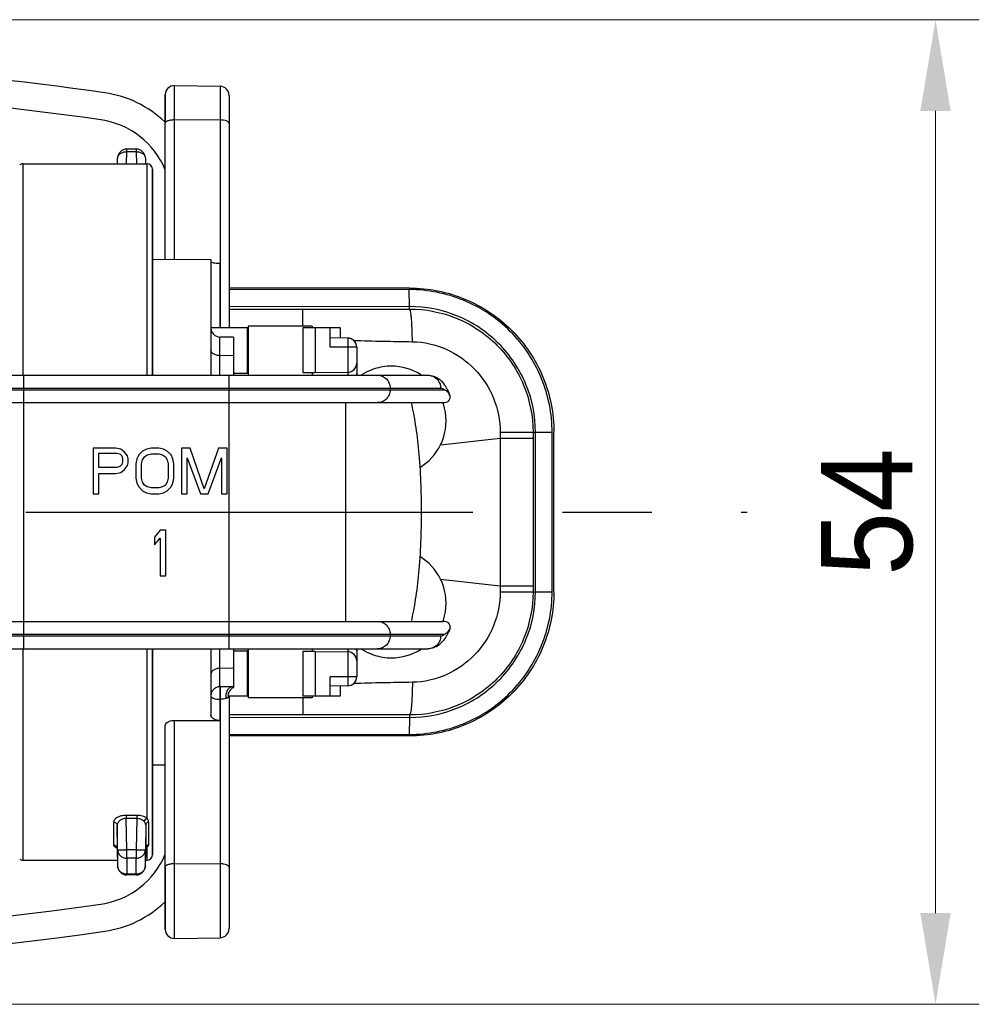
# Model space of a CAD drawing. Header units: millimetres. Extents: x 146 to 697, y 409 to 764.
# Tile 11 of 162: x 303 to 356, y 433 to 487. Entities that reach past the tile are written whole.
import ezdxf

# ---------------------------------------------------------------- set-up
doc = ezdxf.new("R2010")
doc.units = ezdxf.units.MM
doc.header["$LTSCALE"] = 65.395
doc.header["$PDMODE"] = 3
doc.header["$PDSIZE"] = 2.5
doc.linetypes.add('CENTER', pattern=[0.6, 0.375, -0.075, 0.075, -0.075])
doc.layers.get('0').update_dxf_attribs({"linetype": 'CONTINUOUS'})
doc.layers.get('Defpoints').update_dxf_attribs({"linetype": 'CONTINUOUS'})
for name, color, linetype in [('9_820_353_oben_3_BL45', 7, 'CONTINUOUS'), ('SP223_000_00_oben_3_BL32', 7, 'CONTINUOUS'), ('SP223_003_00_oben_3_BL27', 7, 'CONTINUOUS'), ('SP223_010_00_oben_3_BL29', 7, 'CONTINUOUS'), ('SP223_012_00_oben_3_BL30', 7, 'CONTINUOUS'), ('SP223_017_00_oben_3_BL31', 7, 'CONTINUOUS')]:
    doc.layers.add(name, color=color, linetype=linetype)
doc.layers.add('BEM', color=7, linetype='CONTINUOUS', lineweight=35)
doc.styles.get("Standard").update_dxf_attribs({"font": 'txt', "width": 0.8})
doc.styles.add('TECE Standard', font='arial.ttf', dxfattribs={"width": 0.9})
doc.dimstyles.get("Standard").update_dxf_attribs({"dimtxt": 3.5, "dimasz": 3.5, "dimexe": 1, "dimexo": 0, "dimtad": 1, "dimtxsty": 'Standard', "dimcen": 0.09, "dimadec": 0, "dimazin": 0, "dimtol": 1, "dimtp": 0.01, "dimtm": 0.01, "dimtfac": 1, "dimtofl": 0, "dimtmove": 0, "dimatfit": 3, "dimfxl": 0, "dimtolj": 1, "dimarcsym": 0})

# ---------------------------------------------------------------- blocks, each defined once
blk = doc.blocks.new('TC-9820353_DS')
at = {"layer": '9_820_353_oben_3_BL45', "color": 7, "linetype": 'CENTER'}
blk.add_line((-68.5, 0), (128.01, 0), dxfattribs=at)
at = {"layer": 'SP223_000_00_oben_3_BL32', "color": 9, "linetype": 'Continuous'}
for p, q in [((93.976, 19.1), (93.991, 19.757)), ((93.991, 19.757), (93.991, 19.903)), ((94.509, 19.757), (93.991, 19.757)), ((94.509, 19.903), (94.509, 19.903)), ((94.509, 19.903), (94.509, 19.757)), ((94.509, 19.757), (94.524, 19.1)), ((88.302, 7.5), (88.302, 19.1)), ((95.1, 7.5), (95.1, 19.1)), ((88.302, -19.1), (88.302, -7.5)), ((95.1, -16.798), (95.1, -7.5)), ((94.536, -16.639), (93.964, -16.639)), ((93.964, -16.639), (93.964, -16.81)), ((94.536, -16.639), (94.536, -16.81)), ((93.491, -18.536), (93.47, -17.187)), ((93.991, -18.536), (93.964, -16.81)), ((94.536, -16.81), (93.964, -16.81)), ((94.536, -16.81), (94.509, -18.536)), ((95.031, -17.167), (95.009, -18.536)), ((93.47, -18.458), (93.47, -18.458)), ((93.47, -18.458), (93.491, -19.412)), ((93.491, -18.536), (93.491, -19.412)), ((93.991, -18.991), (93.991, -18.536)), ((94.509, -18.536), (93.991, -18.536)), ((94.509, -18.536), (94.509, -18.991)), ((95.009, -19.412), (95.031, -18.444)), ((95.009, -19.412), (95.009, -18.536)), ((95.031, -18.445), (95.031, -18.444)), ((95.1, -19.1), (95.1, -18.398)), ((93.491, -19.412), (93.491, -19.415)), ((93.991, -18.991), (93.991, -19.867)), ((94.509, -18.991), (93.991, -18.991)), ((94.509, -19.867), (94.509, -18.991)), ((95.009, -19.415), (95.009, -19.412)), ((95.009, -19.415), (95.009, -19.415)), ((94.509, -19.867), (93.991, -19.867)), ((93.991, -19.903), (93.991, -19.867)), ((94.509, -19.867), (94.509, -19.903))]:
    blk.add_line(p, q, dxfattribs=at)
at = {"layer": 'SP223_000_00_oben_3_BL32', "color": 7, "linetype": 'Continuous'}
for p, q in [((94.509, 19.903), (93.991, 19.903)), ((88.302, 19.1), (95.1, 19.1)), ((93.484, 19.1), (93.491, 19.415)), ((95.009, 19.415), (95.016, 19.1)), ((95.4, 16.15), (95.4, 18.8)), ((95.4, 18.8), (95.4, 16.15)), ((95.4, 16.112), (95.4, 16.15)), ((95.4, 16.15), (95.4, 16.112)), ((95.4, 12.571), (95.4, 16.112)), ((95.4, 16.112), (95.4, 12.571)), ((95.4, 12.567), (95.4, 12.571)), ((95.4, 12.571), (95.4, 12.567)), ((95.4, 7.5), (95.4, 12.567)), ((95.4, 12.567), (95.4, 7.5)), ((95.4, -8.37), (95.4, -7.5)), ((95.4, -7.5), (95.4, -8.37)), ((95.4, -8.38), (95.4, -8.37)), ((95.4, -8.37), (95.4, -8.38)), ((95.4, -9.634), (95.4, -8.38)), ((95.4, -8.38), (95.4, -9.634)), ((95.4, -11.314), (95.4, -9.634)), ((95.4, -9.634), (95.4, -11.314)), ((95.4, -11.329), (95.4, -11.314)), ((95.4, -11.314), (95.4, -11.33)), ((95.4, -11.461), (95.4, -11.329)), ((95.4, -11.33), (95.4, -11.461)), ((95.4, -11.464), (95.4, -11.461)), ((95.4, -11.461), (95.4, -11.464)), ((95.4, -16.15), (95.4, -11.464)), ((95.4, -11.464), (95.4, -18.795)), ((95.4, -16.154), (95.4, -16.15)), ((95.4, -18.78), (95.4, -16.154)), ((93.47, -18.458), (93.47, -18.458)), ((93.47, -18.458), (93.47, -18.461)), ((93.47, -18.461), (93.472, -18.536)), ((93.472, -18.536), (93.491, -19.412)), ((95.009, -19.412), (95.028, -18.536)), ((95.028, -18.536), (95.031, -18.447)), ((95.031, -18.445), (95.031, -18.445)), ((95.031, -18.447), (95.031, -18.445)), ((95.4, -18.8), (95.4, -18.78)), ((95.4, -18.795), (95.4, -18.8)), ((88.302, -19.1), (93.484, -19.1)), ((93.491, -19.412), (93.491, -19.415)), ((95.009, -19.415), (95.009, -19.412)), ((95.016, -19.1), (95.1, -19.1)), ((94.509, -19.903), (93.991, -19.903))]:
    blk.add_line(p, q, dxfattribs=at)
for points in [[(93.443, -18.388), (93.444, -18.388), (93.447, -18.392), (93.453, -18.4), (93.461, -18.415), (93.467, -18.435), (93.47, -18.458)], [(95.031, -18.445), (95.033, -18.425), (95.037, -18.408), (95.042, -18.398), (95.045, -18.392), (95.046, -18.392)]]:
    blk.add_lwpolyline(points, dxfattribs=at)
for centre, radius, start, end in [((93.991, 19.403), 0.5, 90, 178.6983), ((94.509, 19.403), 0.5, 1.3002, 90.0001), ((88.302, 18.8), 0.3, 90, 127.4054), ((95.1, 18.8), 0.3, 0, 90), ((95.1, -18.8), 0.3, 270, 0), ((88.302, -18.8), 0.3, 232.5946, 270), ((93.991, -19.403), 0.5, 181.3017, 270), ((94.509, -19.403), 0.5, 269.9999, 358.6998)]:
    blk.add_arc(centre, radius, start, end, dxfattribs=at)
at = {"layer": 'SP223_000_00_oben_3_BL32', "color": 9, "linetype": 'Continuous'}
for centre, radius, start, end in [((230.577, -17.805), 135.548, 179.7302, 180.2698), ((316.649, -17.63), 221.471, 179.83652, 180.16348), ((93.689, -17.699), 0.757, 250.3539, 252.5618), ((93.285, -18.461), 0.185, 1.104, 17.8809), ((95.215, -18.447), 0.185, 161.9387, 178.8945), ((95.216, -18.447), 0.185, 161.6039, 161.9093), ((95.074, -18.532), 0.136, 99.1043, 104.4417), ((93.921, -19.404), 0.429, 181.0785, 181.5133), ((94.579, -19.404), 0.429, 358.4884, 358.9215)]:
    blk.add_arc(centre, radius, start, end, dxfattribs=at)
for points, knots in [([(93.491, 19.415), (93.492, 19.438), (93.5, 19.485), (93.53, 19.551), (93.578, 19.611), (93.664, 19.682), (93.804, 19.743), (93.928, 19.758), (93.991, 19.757)], [0, 0, 0, 0, 0.103614, 0.210917, 0.324738, 0.446575, 0.712837, 1, 1, 1, 1]), ([(94.509, 19.757), (94.572, 19.758), (94.696, 19.743), (94.836, 19.682), (94.922, 19.611), (94.97, 19.551), (95, 19.485), (95.008, 19.438), (95.009, 19.415)], [0, 0, 0, 0, 0.287163, 0.553425, 0.675262, 0.789083, 0.896386, 1, 1, 1, 1]), ([(93.964, -16.639), (93.869, -16.639), (93.732, -16.654), (93.564, -16.706), (93.461, -16.755), (93.378, -16.812), (93.317, -16.875), (93.279, -16.942), (93.27, -16.989), (93.27, -17.012)], [0, 0, 0, 0, 0.331368, 0.481309, 0.615403, 0.732517, 0.833435, 0.920904, 1, 1, 1, 1]), ([(95.1, -16.798), (95.067, -16.773), (94.99, -16.728), (94.804, -16.659), (94.645, -16.639), (94.536, -16.639)], [0, 0, 0, 0, 0.20828, 0.449232, 1, 1, 1, 1]), ([(93.27, -17.012), (93.27, -17.134), (93.271, -17.553), (93.271, -17.972), (93.27, -18.27)], [0, 0, 0, 0, 0.290618, 1, 1, 1, 1]), ([(93.27, -17.012), (93.295, -17.012), (93.346, -17.021), (93.412, -17.059), (93.458, -17.116), (93.469, -17.164), (93.47, -17.187)], [0, 0, 0, 0, 0.263068, 0.518713, 0.763448, 1, 1, 1, 1]), ([(93.964, -16.81), (93.892, -16.809), (93.759, -16.831), (93.596, -16.923), (93.508, -17.03), (93.475, -17.12), (93.47, -17.165), (93.47, -17.187)], [0, 0, 0, 0, 0.312556, 0.581834, 0.804822, 0.904589, 1, 1, 1, 1]), ([(93.47, -17.187), (93.47, -17.31), (93.471, -17.733), (93.471, -18.157), (93.47, -18.458)], [0, 0, 0, 0, 0.290618, 1, 1, 1, 1]), ([(94.938, -16.969), (94.893, -16.92), (94.766, -16.837), (94.617, -16.809), (94.536, -16.81)], [0, 0, 0, 0, 0.455173, 1, 1, 1, 1]), ([(95.1, -16.798), (95.062, -16.81), (94.992, -16.857), (94.949, -16.93), (94.938, -16.969)], [0, 0, 0, 0, 0.490293, 1, 1, 1, 1]), ([(95.031, -17.167), (95.031, -17.149), (95.027, -17.114), (95.009, -17.063), (94.979, -17.014), (94.952, -16.985), (94.938, -16.969)], [0, 0, 0, 0, 0.236535, 0.471357, 0.720768, 1, 1, 1, 1]), ([(95.178, -16.998), (95.158, -17.003), (95.119, -17.019), (95.071, -17.058), (95.039, -17.109), (95.031, -17.148), (95.031, -17.167)], [0, 0, 0, 0, 0.26236, 0.516327, 0.761188, 1, 1, 1, 1]), ([(95.178, -16.998), (95.178, -16.981), (95.175, -16.947), (95.155, -16.876), (95.124, -16.828), (95.1, -16.798)], [0, 0, 0, 0, 0.23585, 0.472519, 1, 1, 1, 1]), ([(93.27, -18.27), (93.27, -18.283), (93.278, -18.313), (93.313, -18.351), (93.366, -18.385), (93.41, -18.403), (93.434, -18.411)], [0, 0, 0, 0, 0.17641, 0.388249, 0.659387, 1, 1, 1, 1]), ([(93.27, -18.27), (93.291, -18.27), (93.333, -18.276), (93.39, -18.304), (93.435, -18.348), (93.455, -18.385), (93.461, -18.404)], [0, 0, 0, 0, 0.253947, 0.505907, 0.7546, 1, 1, 1, 1]), ([(95.178, -18.262), (95.147, -18.27), (95.087, -18.302), (95.05, -18.359), (95.04, -18.389)], [0, 0, 0, 0, 0.505267, 1, 1, 1, 1]), ([(95.1, -18.398), (95.124, -18.381), (95.162, -18.34), (95.178, -18.286), (95.178, -18.262)], [0, 0, 0, 0, 0.554015, 1, 1, 1, 1]), ([(93.491, -18.536), (93.493, -18.596), (93.521, -18.717), (93.634, -18.869), (93.799, -18.968), (93.927, -18.991), (93.991, -18.991)], [0, 0, 0, 0, 0.241227, 0.487764, 0.741439, 1, 1, 1, 1]), ([(93.991, -18.536), (93.959, -18.537), (93.895, -18.538), (93.803, -18.539), (93.718, -18.539), (93.653, -18.54), (93.607, -18.539), (93.578, -18.539), (93.553, -18.539), (93.532, -18.538), (93.517, -18.538), (93.507, -18.538), (93.502, -18.537), (93.498, -18.537), (93.494, -18.537), (93.493, -18.536), (93.492, -18.536), (93.491, -18.536)], [0, 0, 0, 0, 0.194191, 0.380972, 0.553235, 0.704419, 0.77027, 0.828768, 0.879357, 0.921556, 0.954966, 0.968274, 0.979275, 0.987947, 0.994275, 0.998263, 1, 1, 1, 1]), ([(95.009, -18.536), (95.008, -18.536), (95.007, -18.536), (95.006, -18.537), (95.002, -18.537), (94.998, -18.537), (94.993, -18.538), (94.983, -18.538), (94.968, -18.538), (94.947, -18.539), (94.922, -18.539), (94.893, -18.539), (94.847, -18.54), (94.782, -18.539), (94.697, -18.539), (94.605, -18.538), (94.541, -18.537), (94.509, -18.536)], [0, 0, 0, 0, 0.001737, 0.005725, 0.012053, 0.020725, 0.031726, 0.045034, 0.078444, 0.120643, 0.171232, 0.22973, 0.295581, 0.446765, 0.619028, 0.805809, 1, 1, 1, 1]), ([(94.509, -18.991), (94.573, -18.991), (94.701, -18.968), (94.866, -18.869), (94.979, -18.717), (95.007, -18.596), (95.009, -18.536)], [0, 0, 0, 0, 0.258561, 0.512236, 0.758773, 1, 1, 1, 1]), ([(95.034, -18.422), (95.04, -18.42), (95.062, -18.413), (95.084, -18.405), (95.1, -18.398)], [0, 0, 0, 0, 0.264818, 1, 1, 1, 1]), ([(95.1, -18.398), (95.096, -18.397), (95.08, -18.395), (95.065, -18.396), (95.053, -18.398)], [0, 0, 0, 0, 0.254483, 1, 1, 1, 1]), ([(93.991, -19.867), (93.927, -19.867), (93.8, -19.844), (93.635, -19.745), (93.522, -19.596), (93.493, -19.474), (93.491, -19.415)], [0, 0, 0, 0, 0.258521, 0.512194, 0.758765, 1, 1, 1, 1]), ([(95.009, -19.415), (95.007, -19.474), (94.978, -19.596), (94.865, -19.745), (94.7, -19.844), (94.573, -19.867), (94.509, -19.867)], [0, 0, 0, 0, 0.241235, 0.487805, 0.741479, 1, 1, 1, 1])]:
    blk.add_open_spline(points, degree=3, knots=knots, dxfattribs=at)
at = {"layer": 'SP223_003_00_oben_3_BL27', "color": 7, "linetype": 'Continuous'}
for p, q in [((96.609, 23.389), (99.109, 23.346)), ((96.1, 21.331), (96.1, 22.889)), ((96.1, 22.883), (96.1, 21.331)), ((99.6, 22.846), (99.6, 21.315)), ((99.6, 22.84), (99.6, 21.315)), ((96.1, 13.868), (96.1, 21.331)), ((99.6, 21.315), (99.6, 19.481)), ((99.6, 19.481), (99.6, 10.1)), ((95.4, 13.874), (98.6, 13.846)), ((98.6, 13.846), (98.6, 10.098)), ((100.6, 10.1), (98.6, 10.1)), ((98.6, 10.098), (98.6, 10.077)), ((98.6, 10.077), (98.6, 9.022)), ((100.65, 10.1), (100.6, 10.1)), ((100.6, 10.1), (100.6, 7.617)), ((103.65, 10.1), (103.65, 7.644)), ((104.317, 10.1), (103.65, 10.1)), ((105.15, 10.1), (104.317, 10.1)), ((104.317, 10.1), (104.317, 7.65)), ((105.7, 10.1), (105.15, 10.1)), ((105.15, 9.543), (105.15, 10.1)), ((105.7, 10.1), (105.7, 9.538)), ((99.85, 9.589), (99.096, 9.596)), ((99.85, 9.589), (99.85, 8.568)), ((106.104, 9.535), (105.15, 9.543)), ((105.15, 9.043), (105.15, 9.543)), ((98.6, 9.022), (98.6, 8.905)), ((98.6, 8.905), (98.6, 7.5)), ((106.6, 9.035), (106.6, 8.165)), ((99.85, 8.568), (99.85, 7.5)), ((106.6, 8.165), (106.6, 7.609)), ((99.85, 7.611), (100.6, 7.617)), ((100.6, 7.617), (100.65, 7.618)), ((103.65, 7.644), (104.317, 7.65)), ((104.317, 7.65), (106.104, 7.665)), ((106.6, 7.609), (106.6, 7.5)), ((98.6, -7.5), (98.6, -8.905)), ((99.85, -7.5), (99.85, -8.568)), ((106.6, -7.5), (106.6, -7.609)), ((99.85, -7.611), (100.6, -7.617)), ((100.65, -7.618), (100.6, -7.617)), ((100.6, -7.617), (100.6, -10.1)), ((103.65, -7.644), (103.65, -10.1)), ((104.317, -7.65), (103.65, -7.644)), ((104.317, -7.65), (106.104, -7.665)), ((104.317, -7.65), (104.317, -10.1)), ((106.6, -7.609), (106.6, -8.165)), ((99.85, -8.568), (99.85, -9.546)), ((106.6, -8.165), (106.6, -9.035)), ((98.6, -8.905), (98.6, -9.949)), ((105.15, -9.543), (105.15, -9.043)), ((99.85, -9.589), (99.775, -9.59)), ((99.812, -9.589), (99.775, -9.59)), ((99.775, -9.59), (99.85, -9.589)), ((99.85, -9.589), (99.812, -9.589)), ((99.85, -9.546), (99.85, -9.589)), ((99.85, -9.589), (99.85, -9.633)), ((106.104, -9.535), (105.15, -9.543)), ((105.15, -10.1), (105.15, -9.543)), ((105.7, -9.538), (105.7, -10.1)), ((98.6, -9.949), (98.6, -10.084)), ((98.6, -10.084), (98.6, -11.142)), ((99.6, -10.1), (99.539, -10.1)), ((99.6, -10.1), (99.6, -19.481)), ((100.6, -10.1), (99.6, -10.1)), ((100.65, -10.1), (100.6, -10.1)), ((104.317, -10.1), (103.65, -10.1)), ((105.15, -10.1), (104.317, -10.1)), ((105.7, -10.1), (105.15, -10.1)), ((96.1, -19.465), (96.1, -11.716)), ((95.4, -13.874), (96.1, -13.868)), ((96.1, -21.331), (96.1, -19.465)), ((96.1, -19.465), (96.1, -22.883)), ((99.6, -19.481), (99.6, -21.315)), ((99.6, -19.481), (99.6, -22.84)), ((96.1, -22.889), (96.1, -21.331)), ((99.6, -21.315), (99.6, -22.846)), ((96.609, -23.389), (99.109, -23.346))]:
    blk.add_line(p, q, dxfattribs=at)
at = {"layer": 'SP223_003_00_oben_3_BL27', "color": 9, "linetype": 'Continuous'}
for p, q in [((96.609, 21.519), (96.609, 23.389)), ((99.109, 23.346), (99.109, 21.502)), ((96.609, 21.519), (99.109, 21.502)), ((96.609, 13.863), (96.609, 21.519)), ((99.109, 21.502), (99.109, 13.644)), ((99.091, 13.644), (99.091, 10.1)), ((99.109, 13.644), (99.109, 10.1)), ((99.096, 8.575), (99.096, 9.596)), ((106.104, 9.035), (105.15, 9.043)), ((106.6, 9.035), (106.104, 9.035)), ((106.104, 9.035), (106.104, 7.665)), ((99.096, 7.5), (99.096, 8.575)), ((99.85, 8.568), (99.096, 8.575)), ((106.104, 7.665), (106.104, 7.5)), ((99.096, -8.575), (99.096, -7.5)), ((106.104, -7.5), (106.104, -7.665)), ((106.104, -7.665), (106.104, -9.035)), ((99.095, -9.586), (99.096, -8.575)), ((99.85, -8.568), (99.096, -8.575)), ((106.104, -9.035), (105.15, -9.043)), ((106.6, -9.035), (106.104, -9.035)), ((99.113, -9.586), (99.095, -9.586)), ((99.109, -10.271), (99.091, -10.272)), ((99.091, -10.272), (99.091, -11.435)), ((99.109, -10.271), (99.109, -19.294)), ((96.609, -19.278), (96.609, -11.431)), ((96.609, -23.389), (96.609, -19.278)), ((96.609, -19.278), (99.109, -19.294)), ((99.109, -19.294), (99.109, -23.346))]:
    blk.add_line(p, q, dxfattribs=at)
at = {"layer": 'SP223_003_00_oben_3_BL27', "color": 7, "linetype": 'Continuous'}
for centre, radius, start, end in [((96.6, 22.889), 0.5, 89, 180), ((99.1, 22.846), 0.5, 0, 89), ((99.1, 10.096), 0.5, 180, 269.5), ((106.1, 9.035), 0.5, 0, 89.5), ((106.1, 9.035), 0.5, 71.6964, 89.5), ((106.1, 9.035), 0.5, 61.8044, 71.6964), ((106.1, 9.035), 0.5, 53.7783, 61.8044), ((106.1, 9.035), 0.5, 43.5724, 53.7783), ((106.1, 9.035), 0.5, 35.8592, 43.5724), ((106.1, 9.035), 0.5, 23.9098, 35.8592), ((106.1, 9.035), 0.5, 17.9297, 23.9098), ((106.1, 9.035), 0.5, 0, 17.9297), ((106.1, 8.165), 0.5, 270.5, 0), ((106.1, -8.165), 0.5, 0, 89.5), ((106.1, -9.035), 0.5, 270.5, 0), ((100.07, -10.131), 0.544, 113.8489, 118.1545), ((106.1, -9.035), 0.5, 336.0881, 342.0703), ((99.98, -10.088), 0.441, 180.5356, 181.5417), ((96.6, -22.889), 0.5, 180, 271), ((99.1, -22.846), 0.5, 271, 0)]:
    blk.add_arc(centre, radius, start, end, dxfattribs=at)
blk.add_ellipse((-204.338, 3.088), major_axis=(944.688, -6.178), ratio=0.014016, start_param=-1.246487, end_param=-1.243713, dxfattribs=at)
at = {"layer": 'SP223_003_00_oben_3_BL27', "color": 9, "linetype": 'Continuous'}
for points, knots in [([(96.1, 21.331), (96.1, 21.359), (96.131, 21.403), (96.189, 21.44), (96.28, 21.48), (96.422, 21.511), (96.544, 21.519), (96.609, 21.519)], [0, 0, 0, 0, 0.143336, 0.243353, 0.364639, 0.660981, 1, 1, 1, 1]), ([(99.6, 21.315), (99.6, 21.342), (99.571, 21.384), (99.515, 21.421), (99.427, 21.461), (99.29, 21.493), (99.172, 21.502), (99.109, 21.502)], [0, 0, 0, 0, 0.143986, 0.243673, 0.364379, 0.659801, 1, 1, 1, 1]), ([(106.104, 9.535), (106.105, 9.535), (106.104, 9.529), (106.106, 9.524), (106.105, 9.511), (106.106, 9.495), (106.106, 9.474), (106.106, 9.438), (106.106, 9.384), (106.106, 9.309), (106.106, 9.223), (106.105, 9.131), (106.105, 9.067), (106.104, 9.035)], [0, 0, 0, 0, 0.004908, 0.019335, 0.043169, 0.076242, 0.118209, 0.168641, 0.293021, 0.444493, 0.617323, 0.805099, 1, 1, 1, 1]), ([(99.096, 8.575), (99.032, 8.576), (98.909, 8.592), (98.747, 8.66), (98.631, 8.766), (98.6, 8.861), (98.6, 8.905)], [0, 0, 0, 0, 0.29498, 0.565639, 0.798311, 1, 1, 1, 1]), ([(99.096, -8.575), (99.032, -8.576), (98.909, -8.592), (98.747, -8.66), (98.631, -8.766), (98.6, -8.861), (98.6, -8.905)], [0, 0, 0, 0, 0.29498, 0.565639, 0.798311, 1, 1, 1, 1]), ([(106.104, -9.035), (106.105, -9.067), (106.105, -9.131), (106.106, -9.223), (106.106, -9.309), (106.106, -9.384), (106.106, -9.438), (106.106, -9.474), (106.106, -9.495), (106.105, -9.511), (106.106, -9.524), (106.104, -9.529), (106.105, -9.535), (106.104, -9.535)], [0, 0, 0, 0, 0.194901, 0.382677, 0.555507, 0.706979, 0.831359, 0.881791, 0.923758, 0.956831, 0.980665, 0.995092, 1, 1, 1, 1]), ([(99.095, -9.586), (99.031, -9.587), (98.9, -9.613), (98.736, -9.724), (98.626, -9.889), (98.6, -10.02), (98.6, -10.084)], [0, 0, 0, 0, 0.250407, 0.50053, 0.750343, 1, 1, 1, 1]), ([(99.095, -9.586), (99.094, -9.588), (99.093, -9.596), (99.092, -9.62), (99.092, -9.666), (99.089, -9.736), (99.089, -9.826), (99.088, -9.93), (99.088, -10.043), (99.091, -10.157), (99.092, -10.234), (99.091, -10.272)], [0, 0, 0, 0, 0.012328, 0.034019, 0.105365, 0.210674, 0.344204, 0.498549, 0.665382, 0.835886, 1, 1, 1, 1]), ([(99.113, -9.586), (99.111, -9.593), (99.111, -9.618), (99.108, -9.665), (99.107, -9.736), (99.106, -9.864), (99.106, -10.045), (99.107, -10.195), (99.109, -10.271)], [0, 0, 0, 0, 0.033685, 0.105099, 0.210428, 0.343994, 0.665282, 1, 1, 1, 1]), ([(99.775, -9.59), (99.671, -9.591), (99.451, -9.586), (99.23, -9.585), (99.113, -9.586)], [0, 0, 0, 0, 0.467827, 1, 1, 1, 1]), ([(99.775, -9.59), (99.719, -9.59), (99.599, -9.635), (99.479, -9.793), (99.418, -10.001), (99.424, -10.153), (99.44, -10.227)], [0, 0, 0, 0, 0.206086, 0.444224, 0.716131, 1, 1, 1, 1]), ([(98.6, -10.084), (98.6, -10.111), (98.629, -10.154), (98.685, -10.19), (98.773, -10.23), (98.91, -10.262), (99.028, -10.271), (99.091, -10.272)], [0, 0, 0, 0, 0.143914, 0.243589, 0.364304, 0.659751, 1, 1, 1, 1]), ([(99.44, -10.227), (99.392, -10.245), (99.281, -10.264), (99.17, -10.27), (99.109, -10.271)], [0, 0, 0, 0, 0.450846, 1, 1, 1, 1]), ([(99.575, -10.146), (99.568, -10.154), (99.529, -10.19), (99.479, -10.213), (99.44, -10.227)], [0, 0, 0, 0, 0.19722, 1, 1, 1, 1]), ([(99.599, -10.1), (99.598, -10.104), (99.593, -10.121), (99.583, -10.136), (99.575, -10.146)], [0, 0, 0, 0, 0.229048, 1, 1, 1, 1]), ([(96.1, -19.465), (96.1, -19.437), (96.131, -19.394), (96.189, -19.356), (96.28, -19.316), (96.422, -19.285), (96.544, -19.277), (96.609, -19.278)], [0, 0, 0, 0, 0.143336, 0.243353, 0.364639, 0.660981, 1, 1, 1, 1]), ([(99.6, -19.481), (99.6, -19.454), (99.571, -19.412), (99.515, -19.375), (99.427, -19.335), (99.29, -19.303), (99.172, -19.294), (99.109, -19.294)], [0, 0, 0, 0, 0.143986, 0.243673, 0.364379, 0.659801, 1, 1, 1, 1])]:
    blk.add_open_spline(points, degree=3, knots=knots, dxfattribs=at)
at = {"layer": 'SP223_003_00_oben_3_BL27', "color": 7, "linetype": 'Continuous'}
for points, knots in [([(98.6, 13.725), (98.6, 13.719), (98.613, 13.707), (98.659, 13.688), (98.758, 13.667), (98.91, 13.649), (99.028, 13.644), (99.091, 13.644)], [0, 0, 0, 0, 0.031866, 0.091789, 0.304751, 0.622318, 1, 1, 1, 1]), ([(99.813, -9.651), (99.734, -9.694), (99.594, -9.819), (99.538, -10.003), (99.539, -10.092)], [0, 0, 0, 0, 0.500698, 1, 1, 1, 1]), ([(99.091, -11.435), (99.027, -11.435), (98.905, -11.422), (98.746, -11.362), (98.631, -11.269), (98.6, -11.181), (98.6, -11.142)], [0, 0, 0, 0, 0.30839, 0.58363, 0.809955, 1, 1, 1, 1]), ([(96.1, -11.716), (96.1, -11.678), (96.131, -11.606), (96.217, -11.53), (96.373, -11.452), (96.513, -11.43), (96.609, -11.431)], [0, 0, 0, 0, 0.179115, 0.345125, 0.54254, 1, 1, 1, 1])]:
    blk.add_open_spline(points, degree=3, knots=knots, dxfattribs=at)
at = {"layer": 'SP223_003_00_oben_3_BL27', "color": 9, "linetype": 'Continuous'}
for points in [[(106.6, 7.609), (106.6, 7.572), (106.595, 7.535), (106.584, 7.499)], [(106.6, -7.609), (106.6, -7.572), (106.595, -7.535), (106.584, -7.499)]]:
    blk.add_open_spline(points, degree=3, dxfattribs=at)
at = {"layer": 'SP223_010_00_oben_3_BL29', "color": 7, "linetype": 'Continuous'}
for p, q in [((109.5, 12.28), (99.6, 12.277)), ((109.484, 12.196), (99.6, 12.193)), ((109.5, 11.264), (99.6, 11.261)), ((116.397, -4.37), (116.397, 4.37)), ((117.313, -4.37), (117.313, 4.37)), ((117.413, -4.37), (117.413, 4.37)), ((99.6, -11.261), (109.5, -11.264)), ((99.6, -12.193), (109.484, -12.196)), ((109.5, -12.28), (99.6, -12.277))]:
    blk.add_line(p, q, dxfattribs=at)
at = {"layer": 'SP223_010_00_oben_3_BL29', "color": 9, "linetype": 'Continuous'}
for p, q in [((109.5, 11.264), (109.484, 12.196)), ((99.6, 11.126), (103.634, 11.127)), ((109.5, 11.133), (109.5, 11.264)), ((114.464, 4.38), (114.465, 4.045)), ((116.267, 4.37), (116.397, 4.37)), ((116.267, 4.37), (116.267, 4.044)), ((116.397, 4.37), (117.313, 4.37)), ((111.195, 3.682), (114.465, 4.045)), ((114.465, 4.045), (116.267, 4.044)), ((116.267, 4.044), (116.267, -4.044)), ((111.195, -3.682), (114.465, -4.045)), ((114.465, -4.045), (114.464, -4.38)), ((114.465, -4.045), (116.267, -4.044)), ((116.267, -4.044), (116.267, -4.37)), ((116.267, -4.37), (116.397, -4.37)), ((116.397, -4.37), (117.313, -4.37)), ((103.634, -11.127), (99.6, -11.126)), ((109.5, -11.264), (109.484, -12.196)), ((109.5, -11.133), (109.5, -11.264))]:
    blk.add_line(p, q, dxfattribs=at)
at = {"layer": 'SP223_010_00_oben_3_BL29', "color": 7, "linetype": 'Continuous'}
for centre, start, end in [((108.5, 5), 119.262, 122.9462), ((108.5, 5), 108.16, 119.262), ((108.5, 5), 90, 108.16), ((108.5, 5), 57.0538, 90), ((108.5, 5), 18, 19.2767), ((108.5, 5), 342, 18), ((108.5, 5), 333.9512, 342), ((108.5, 5), 301.5791, 333.9512), ((108.5, -5), 26.0488, 58.421), ((108.5, -5), 18, 26.0488), ((108.5, -5), 342, 18), ((108.5, -5), 340.7233, 342), ((108.5, -5), 237.0538, 240.738), ((108.5, -5), 270, 302.9462), ((108.5, -5), 240.738, 251.84), ((108.5, -5), 251.84, 270)]:
    blk.add_arc(centre, 3, start, end, dxfattribs=at)
for points, knots in [([(117.313, 4.37), (117.314, 5.384), (116.906, 7.444), (115.16, 10.055), (112.55, 11.793), (110.493, 12.197), (109.484, 12.196)], [0, 0, 0, 0, 0.249014, 0.50036, 0.752146, 1, 1, 1, 1]), ([(109.5, 12.28), (110.529, 12.281), (112.61, 11.869), (115.24, 10.109), (117.001, 7.48), (117.413, 5.399), (117.413, 4.37)], [0, 0, 0, 0, 0.250007, 0.500005, 0.75, 1, 1, 1, 1]), ([(116.397, 4.37), (116.398, 5.263), (116.039, 7.078), (114.501, 9.378), (112.201, 10.909), (110.389, 11.266), (109.5, 11.265)], [0, 0, 0, 0, 0.249017, 0.500357, 0.752096, 1, 1, 1, 1]), ([(109.484, -12.196), (110.493, -12.197), (112.55, -11.793), (115.161, -10.054), (116.906, -7.443), (117.314, -5.384), (117.313, -4.37)], [0, 0, 0, 0, 0.24788, 0.49966, 0.75101, 1, 1, 1, 1]), ([(117.413, -4.37), (117.413, -5.399), (117.001, -7.48), (115.24, -10.109), (112.61, -11.869), (110.529, -12.281), (109.5, -12.28)], [0, 0, 0, 0, 0.250001, 0.499996, 0.749993, 1, 1, 1, 1]), ([(109.5, -11.265), (110.389, -11.266), (112.201, -10.909), (114.501, -9.378), (116.039, -7.078), (116.398, -5.263), (116.397, -4.37)], [0, 0, 0, 0, 0.24793, 0.499662, 0.751007, 1, 1, 1, 1])]:
    blk.add_open_spline(points, degree=3, knots=knots, dxfattribs=at)
at = {"layer": 'SP223_010_00_oben_3_BL29', "color": 9, "linetype": 'Continuous'}
for points in [[(103.634, 11.127), (105.589, 11.127), (107.545, 11.131), (109.5, 11.133)], [(106.42, 9.413), (107.497, 9.375), (108.575, 9.356), (109.652, 9.34)], [(114.465, 4.045), (114.466, 1.348), (114.466, -1.348), (114.465, -4.045)], [(109.652, -9.34), (108.575, -9.356), (107.497, -9.375), (106.42, -9.413)], [(109.5, -11.133), (107.545, -11.131), (105.589, -11.127), (103.634, -11.127)]]:
    blk.add_open_spline(points, degree=3, dxfattribs=at)
for points, knots in [([(103.65, 10.204), (103.649, 10.33), (103.648, 10.509), (103.645, 10.732), (103.643, 10.864), (103.64, 10.97), (103.64, 11.049), (103.635, 11.097), (103.637, 11.121), (103.634, 11.127)], [0, 0, 0, 0, 0.409742, 0.580312, 0.724504, 0.840035, 0.925247, 0.978789, 1, 1, 1, 1]), ([(109.5, 11.133), (110.38, 11.134), (112.159, 10.783), (114.408, 9.279), (115.915, 7.03), (116.267, 5.25), (116.267, 4.37)], [0, 0, 0, 0, 0.249906, 0.499905, 0.749942, 1, 1, 1, 1]), ([(109.653, 9.34), (109.65, 9.57), (109.643, 9.904), (109.623, 10.326), (109.604, 10.592), (109.583, 10.807), (109.56, 10.975), (109.537, 11.07), (109.516, 11.13), (109.5, 11.133)], [0, 0, 0, 0, 0.382505, 0.552523, 0.700875, 0.822869, 0.914596, 0.973544, 1, 1, 1, 1]), ([(109.652, 9.34), (110.285, 9.33), (111.559, 9.044), (113.15, 7.924), (114.211, 6.293), (114.462, 5.014), (114.464, 4.38)], [0, 0, 0, 0, 0.249679, 0.499707, 0.749836, 1, 1, 1, 1]), ([(114.464, 4.38), (114.696, 4.38), (115.031, 4.38), (115.455, 4.378), (115.722, 4.377), (115.94, 4.375), (116.104, 4.376), (116.206, 4.369), (116.254, 4.374), (116.267, 4.37)], [0, 0, 0, 0, 0.385591, 0.556962, 0.706357, 0.828924, 0.920523, 0.978171, 1, 1, 1, 1]), ([(116.267, -4.37), (116.267, -5.25), (115.915, -7.03), (114.408, -9.279), (112.159, -10.783), (110.38, -11.134), (109.5, -11.133)], [0, 0, 0, 0, 0.250058, 0.500095, 0.750093, 1, 1, 1, 1]), ([(114.464, -4.38), (114.462, -5.014), (114.211, -6.293), (113.15, -7.924), (111.559, -9.044), (110.285, -9.33), (109.652, -9.34)], [0, 0, 0, 0, 0.250164, 0.500293, 0.75032, 1, 1, 1, 1]), ([(114.464, -4.38), (114.696, -4.38), (115.031, -4.38), (115.455, -4.378), (115.722, -4.377), (115.94, -4.375), (116.104, -4.376), (116.206, -4.369), (116.254, -4.374), (116.267, -4.37)], [0, 0, 0, 0, 0.385591, 0.556962, 0.706357, 0.828924, 0.920523, 0.978171, 1, 1, 1, 1]), ([(109.653, -9.34), (109.65, -9.57), (109.643, -9.904), (109.623, -10.326), (109.604, -10.592), (109.583, -10.807), (109.56, -10.975), (109.537, -11.07), (109.516, -11.13), (109.5, -11.133)], [0, 0, 0, 0, 0.382505, 0.552523, 0.700875, 0.822869, 0.914595, 0.973544, 1, 1, 1, 1]), ([(103.65, -10.204), (103.649, -10.33), (103.648, -10.509), (103.645, -10.732), (103.643, -10.864), (103.64, -10.97), (103.64, -11.049), (103.635, -11.097), (103.637, -11.121), (103.634, -11.127)], [0, 0, 0, 0, 0.409742, 0.580312, 0.724505, 0.840036, 0.925248, 0.97879, 1, 1, 1, 1])]:
    blk.add_open_spline(points, degree=3, knots=knots, dxfattribs=at)
at = {"layer": 'SP223_012_00_oben_3_BL30', "color": 7, "linetype": 'Continuous'}
for centre, radius, start, end in [((64.5, -175), 200, 81.86837, 98.13163), ((64.5, -175), 198.5, 81.86837, 98.13163), ((91.941, 17.049), 6, 46.3368, 81.8684), ((91.941, 17.049), 4.5, 22.4438, 81.8684), ((91.941, 17.049), 6, 46.1168, 46.3368), ((91.941, -17.049), 4.5, 278.1316, 337.5562), ((64.5, 175), 198.5, 265.5382, 278.13163), ((91.941, -17.049), 6, 278.1316, 313.6632), ((91.941, -17.049), 6, 313.6632, 313.8832), ((64.5, 175), 200, 265.37729, 278.13163)]:
    blk.add_arc(centre, radius, start, end, dxfattribs=at)
at = {"layer": 'SP223_017_00_oben_3_BL31', "color": 7, "linetype": 'Continuous'}
for p, q in [((100.65, 10.2), (100.65, 10.1)), ((104.12, 10.2), (100.65, 10.2)), ((100.65, 10.1), (100.65, 7.617)), ((104.15, 10.2), (104.12, 10.2)), ((104.15, 10.2), (104.15, 10.1)), ((100.65, 7.617), (100.65, 7.5)), ((104.15, 7.649), (104.15, 7.5)), ((85.709, 7.5), (88.321, 7.5)), ((88.321, 7.5), (99.588, 7.5)), ((99.588, 7.5), (104.68, 7.5)), ((104.68, 7.5), (107.743, 7.5)), ((107.743, 7.5), (110.512, 7.5)), ((85.709, 6), (88.321, 6)), ((88.321, 6), (99.588, 6)), ((99.588, 6), (107.743, 6)), ((107.743, 6), (111.348, 6)), ((93.399, 3.5), (92.149, 3.5)), ((92.149, 3.5), (92.149, 1)), ((93.66, 3.447), (93.399, 3.5)), ((93.868, 3.287), (93.66, 3.447)), ((94.024, 3.074), (93.868, 3.287)), ((94.857, 3.34), (94.649, 3.128)), ((95.066, 3.447), (94.857, 3.34)), ((95.326, 3.5), (95.066, 3.447)), ((95.743, 3.5), (95.326, 3.5)), ((96.003, 3.447), (95.743, 3.5)), ((96.212, 3.34), (96.003, 3.447)), ((96.42, 3.128), (96.212, 3.34)), ((97.462, 3.5), (96.993, 3.5)), ((96.993, 3.5), (96.993, 1)), ((98.243, 1.266), (97.462, 3.5)), ((99.024, 3.5), (98.243, 1.266)), ((99.493, 3.5), (99.024, 3.5)), ((99.493, 1), (99.493, 3.5)), ((92.462, 2.436), (92.462, 3.234)), ((92.462, 3.234), (93.451, 3.234)), ((93.451, 3.234), (93.607, 3.181)), ((93.607, 3.181), (93.712, 3.074)), ((93.712, 3.074), (93.764, 2.915)), ((93.764, 2.755), (93.712, 2.596)), ((93.764, 2.915), (93.764, 2.755)), ((94.076, 2.915), (94.024, 3.074)), ((94.024, 2.543), (94.076, 2.702)), ((94.076, 2.702), (94.076, 2.915)), ((94.545, 2.915), (94.493, 2.649)), ((94.649, 3.128), (94.545, 2.915)), ((94.805, 2.649), (94.857, 2.862)), ((94.857, 2.862), (94.962, 3.021)), ((94.962, 3.021), (95.118, 3.128)), ((95.118, 3.128), (95.326, 3.181)), ((95.326, 3.181), (95.743, 3.181)), ((95.743, 3.181), (95.951, 3.128)), ((95.951, 3.128), (96.107, 3.021)), ((96.107, 3.021), (96.212, 2.862)), ((96.212, 2.862), (96.264, 2.649)), ((96.524, 2.915), (96.42, 3.128)), ((96.576, 2.649), (96.524, 2.915)), ((97.305, 1), (97.305, 2.968)), ((97.305, 2.968), (98.035, 1)), ((98.451, 1), (99.18, 2.968)), ((99.18, 2.968), (99.18, 1)), ((93.451, 2.436), (92.462, 2.436)), ((93.399, 2.117), (93.66, 2.17)), ((93.607, 2.489), (93.451, 2.436)), ((93.712, 2.596), (93.607, 2.489)), ((93.66, 2.17), (93.868, 2.33)), ((93.868, 2.33), (94.024, 2.543)), ((94.493, 2.649), (94.493, 1.851)), ((94.805, 1.851), (94.805, 2.649)), ((96.264, 2.649), (96.264, 1.851)), ((96.576, 1.851), (96.576, 2.649)), ((92.462, 1), (92.462, 2.117)), ((92.462, 2.117), (93.399, 2.117)), ((94.493, 1.851), (94.545, 1.585)), ((94.857, 1.638), (94.805, 1.851)), ((94.962, 1.479), (94.857, 1.638)), ((96.212, 1.638), (96.107, 1.479)), ((96.264, 1.851), (96.212, 1.638)), ((96.524, 1.585), (96.576, 1.851)), ((94.545, 1.585), (94.649, 1.372)), ((94.649, 1.372), (94.857, 1.16)), ((94.857, 1.16), (95.066, 1.053)), ((95.118, 1.372), (94.962, 1.479)), ((95.326, 1.319), (95.118, 1.372)), ((95.743, 1.319), (95.326, 1.319)), ((95.951, 1.372), (95.743, 1.319)), ((96.107, 1.479), (95.951, 1.372)), ((96.003, 1.053), (96.212, 1.16)), ((96.212, 1.16), (96.42, 1.372)), ((96.42, 1.372), (96.524, 1.585)), ((92.149, 1), (92.462, 1)), ((95.066, 1.053), (95.326, 1)), ((95.326, 1), (95.743, 1)), ((95.743, 1), (96.003, 1.053)), ((96.993, 1), (97.305, 1)), ((98.035, 1), (98.451, 1)), ((99.18, 1), (99.493, 1)), ((95.821, -1), (95.508, -1.372)), ((96.133, -1), (95.821, -1)), ((96.133, -3.5), (96.133, -1)), ((95.508, -1.372), (95.508, -1.798)), ((95.508, -1.798), (95.821, -1.426)), ((95.821, -1.426), (95.821, -3.5)), ((95.821, -3.5), (96.133, -3.5)), ((85.709, -6), (88.321, -6)), ((88.321, -6), (99.588, -6)), ((99.588, -6), (107.743, -6)), ((107.743, -6), (111.348, -6)), ((85.709, -7.5), (88.321, -7.5)), ((88.321, -7.5), (99.588, -7.5)), ((99.588, -7.5), (104.68, -7.5)), ((100.65, -7.5), (100.65, -7.617)), ((104.15, -7.5), (104.15, -7.649)), ((104.68, -7.5), (107.743, -7.5)), ((107.743, -7.5), (110.512, -7.5)), ((100.65, -7.617), (100.65, -10.1)), ((100.65, -10.1), (100.65, -10.2)), ((104.12, -10.2), (100.65, -10.2)), ((104.15, -10.2), (104.12, -10.2)), ((104.15, -10.1), (104.15, -10.2))]:
    blk.add_line(p, q, dxfattribs=at)
at = {"layer": 'SP223_017_00_oben_3_BL31', "color": 9, "linetype": 'Continuous'}
for p, q in [((88.321, 7.5), (88.321, 6.8)), ((99.588, 7.5), (99.588, 6.8)), ((85.283, 6.8), (88.321, 6.8)), ((85.283, 6.7), (88.321, 6.7)), ((88.321, 6.8), (99.588, 6.8)), ((88.321, 6.8), (88.321, 6.7)), ((88.321, 6.7), (99.588, 6.7)), ((88.321, 6.7), (88.321, 6)), ((99.588, 6.8), (108.431, 6.8)), ((99.588, 6.8), (99.588, 6.7)), ((99.588, 6.7), (108.431, 6.7)), ((99.588, 6.7), (99.588, 6)), ((108.431, 6.8), (111.2, 6.8)), ((108.431, 6.8), (108.431, 6.7)), ((108.431, 6.7), (111.416, 6.7)), ((88.321, 6), (88.321, -6)), ((99.588, 6), (99.588, -6)), ((105.975, 6), (105.975, -6)), ((88.321, -6), (88.321, -6.7)), ((99.588, -6), (99.588, -6.7)), ((85.283, -6.7), (88.321, -6.7)), ((85.283, -6.8), (88.321, -6.8)), ((88.321, -6.7), (99.588, -6.7)), ((88.321, -6.8), (88.321, -6.7)), ((88.321, -6.8), (88.321, -7.5)), ((88.321, -6.8), (99.588, -6.8)), ((99.588, -6.7), (108.431, -6.7)), ((99.588, -6.7), (99.588, -6.8)), ((99.588, -6.8), (108.431, -6.8)), ((99.588, -6.8), (99.588, -7.5)), ((108.431, -6.7), (111.416, -6.7)), ((108.431, -6.7), (108.431, -6.8)), ((108.431, -6.8), (111.2, -6.8))]:
    blk.add_line(p, q, dxfattribs=at)
at = {"layer": 'SP223_017_00_oben_3_BL31', "color": 7, "linetype": 'Continuous'}
blk.add_arc((109.782, 5.839), 1.984, 33.5822, 35.2176, dxfattribs=at)
at = {"layer": 'SP223_017_00_oben_3_BL31', "color": 9, "linetype": 'Continuous'}
for points, knots in [([(107.743, 7.5), (107.833, 7.5), (108.014, 7.463), (108.243, 7.307), (108.396, 7.074), (108.431, 6.891), (108.431, 6.8)], [0, 0, 0, 0, 0.248002, 0.497136, 0.747946, 1, 1, 1, 1]), ([(110.743, 7.459), (110.874, 7.412), (111.113, 7.228), (111.2, 6.941), (111.2, 6.8)], [0, 0, 0, 0, 0.497621, 1, 1, 1, 1]), ([(108.431, 6.7), (108.431, 6.609), (108.396, 6.426), (108.243, 6.193), (108.014, 6.037), (107.833, 6), (107.743, 6)], [0, 0, 0, 0, 0.252054, 0.502864, 0.751998, 1, 1, 1, 1]), ([(111.2, 6.8), (111.218, 6.8), (111.299, 6.79), (111.37, 6.742), (111.416, 6.7)], [0, 0, 0, 0, 0.225998, 1, 1, 1, 1]), ([(107.743, -6), (107.833, -6), (108.014, -6.037), (108.243, -6.193), (108.396, -6.426), (108.431, -6.609), (108.431, -6.7)], [0, 0, 0, 0, 0.248002, 0.497136, 0.747946, 1, 1, 1, 1]), ([(108.431, -6.8), (108.431, -6.891), (108.396, -7.074), (108.243, -7.307), (108.014, -7.463), (107.833, -7.5), (107.743, -7.5)], [0, 0, 0, 0, 0.252054, 0.502864, 0.751998, 1, 1, 1, 1]), ([(111.2, -6.8), (111.2, -6.891), (111.165, -7.074), (111.012, -7.307), (110.783, -7.463), (110.602, -7.5), (110.512, -7.5)], [0, 0, 0, 0, 0.252054, 0.502864, 0.751998, 1, 1, 1, 1]), ([(111.2, -6.8), (111.218, -6.8), (111.299, -6.79), (111.37, -6.742), (111.416, -6.7)], [0, 0, 0, 0, 0.225998, 1, 1, 1, 1])]:
    blk.add_open_spline(points, degree=3, knots=knots, dxfattribs=at)
at = {"layer": 'SP223_017_00_oben_3_BL31', "color": 7, "linetype": 'Continuous'}
for points, knots in [([(110.512, 7.5), (110.612, 7.5), (110.804, 7.469), (111.126, 7.309), (111.308, 7.118), (111.403, 6.984)], [0, 0, 0, 0, 0.279209, 0.538139, 1, 1, 1, 1]), ([(111.699, 6.415), (111.686, 6.449), (111.619, 6.568), (111.507, 6.658), (111.416, 6.7)], [0, 0, 0, 0, 0.262899, 1, 1, 1, 1]), ([(111.534, 6.771), (111.549, 6.743), (111.61, 6.627), (111.662, 6.508), (111.699, 6.416)], [0, 0, 0, 0, 0.242043, 1, 1, 1, 1]), ([(109.579, 6), (109.677, 5.606), (109.84, 4.727), (110.074, 2.727), (110.179, 0), (110.074, -2.727), (109.84, -4.727), (109.677, -5.606), (109.579, -6)], [0, 0, 0, 0, 0.100807, 0.221916, 0.5, 0.778084, 0.899193, 1, 1, 1, 1]), ([(111.348, 6), (111.445, 6), (111.603, 6.032), (111.739, 6.216), (111.725, 6.349), (111.699, 6.415)], [0, 0, 0, 0, 0.447259, 0.670081, 1, 1, 1, 1]), ([(111.699, -6.415), (111.725, -6.349), (111.739, -6.216), (111.603, -6.032), (111.445, -6), (111.348, -6)], [0, 0, 0, 0, 0.329919, 0.552741, 1, 1, 1, 1]), ([(111.416, -6.7), (111.445, -6.686), (111.563, -6.62), (111.661, -6.511), (111.699, -6.415)], [0, 0, 0, 0, 0.239683, 1, 1, 1, 1]), ([(111.699, -6.416), (111.686, -6.447), (111.637, -6.568), (111.581, -6.686), (111.534, -6.771)], [0, 0, 0, 0, 0.258935, 1, 1, 1, 1]), ([(111.435, -6.937), (111.339, -7.08), (111.155, -7.288), (110.821, -7.465), (110.617, -7.5), (110.512, -7.5)], [0, 0, 0, 0, 0.46059, 0.719735, 1, 1, 1, 1])]:
    blk.add_open_spline(points, degree=3, knots=knots, dxfattribs=at)
at = {"layer": 'SP223_017_00_oben_3_BL31', "color": 9, "linetype": 'Continuous'}
blk.add_open_spline([(110.512, 7.5), (110.59, 7.5), (110.67, 7.486), (110.743, 7.459)], degree=3, dxfattribs=at)
at = {"layer": 'SP223_017_00_oben_3_BL31', "color": 7, "linetype": 'Continuous'}
for points in [[(111.435, 6.937), (111.47, 6.883), (111.504, 6.828), (111.534, 6.771)], [(111.534, -6.771), (111.504, -6.828), (111.47, -6.883), (111.435, -6.937)]]:
    blk.add_open_spline(points, degree=3, dxfattribs=at)
blk = doc.blocks.new('*D12')
at = {"layer": 'BEM', "color": 0, "lineweight": 13, "transparency": 16777216}
for p, q in [((273.5, 487), (355.737, 487)), ((353.337, 482), (353.337, 438)), ((273.5, 433), (355.737, 433))]:
    blk.add_line(p, q, dxfattribs=at)
at = {"layer": 'BEM', "color": 0, "transparency": 16777216}
for points in [[(352.504, 482), (354.17, 482), (353.337, 487)], [(352.504, 438), (354.17, 438), (353.337, 433)]]:
    blk.add_solid(points, dxfattribs=at)
at = {"layer": 'Defpoints', "color": 0, "transparency": 16777216}
for p in [(273.5, 487), (273.5, 433), (353.337, 433)]:
    blk.add_point(p, dxfattribs=at)
at = {"layer": 'BEM', "color": 0, "transparency": 16777216, "insert": (349.595, 460), "char_height": 5, "attachment_point": 5, "rotation": 90, "style": 'TECE Standard'}
blk.add_mtext('\\A1;54', dxfattribs=at)

msp = doc.modelspace()

# ---------------------------------------------------------------- block references
msp.add_blockref('TC-9820353_DS', (215, 460))

# ---------------------------------------------------------------- dimensions: what is measured, and where the dimension line sits
at = {"layer": 'BEM'}
dim = msp.add_linear_dim(base=(353.337, 433), p1=(273.5, 487), p2=(273.5, 433), angle=90, dimstyle='Standard', override={"dimscale": 2, "dimtxt": 2.5, "dimasz": 2.5, "dimexe": 1.2, "dimexo": 0, "dimgap": 0.6, "dimdec": 0, "dimzin": 0, "dimtxsty": 'TECE Standard', "dimcen": 1.5, "dimazin": 2, "dimtol": 0, "dimtdec": 0, "dimtofl": 1, "dimtzin": 0, "dimlwd": 13, "dimlwe": 13}, dxfattribs=at)
dim.commit()
dim.dimension.update_dxf_attribs({"geometry": '*D12', "text_midpoint": (349.595, 460)})

doc.saveas('drawing.dxf')
